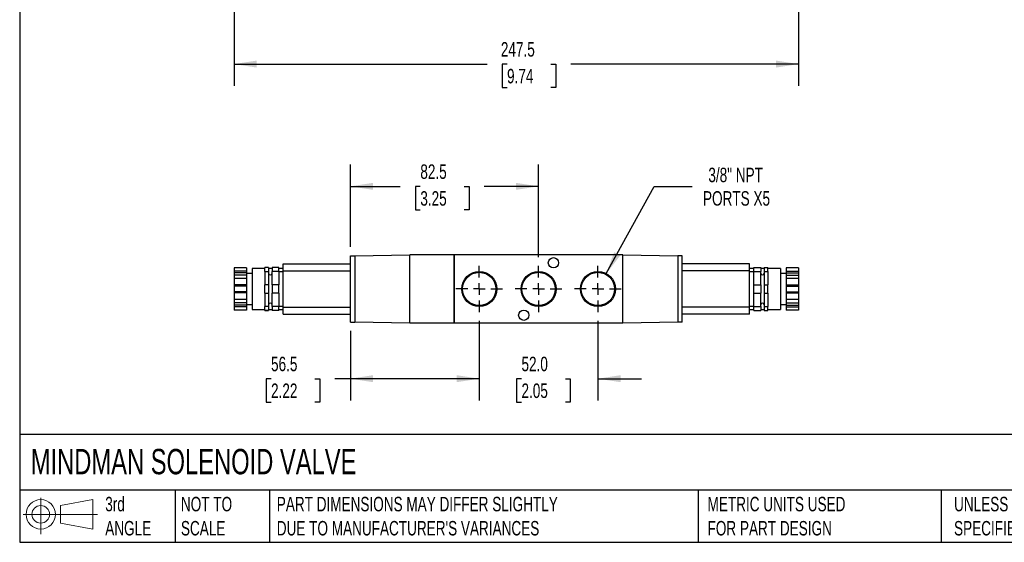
# Model space of a CAD drawing. Header units: millimetres. Extents: x 19 to 819, y 19 to 629.
# Tile 1 of 3: x 19 to 451, y 19 to 248. Entities that reach past the tile are written whole.
import ezdxf

# ---------------------------------------------------------------- set-up
doc = ezdxf.new("R2010")
doc.units = ezdxf.units.MM
doc.header["$LTSCALE"] = 3
doc.linetypes.add('SLD-Center', pattern=[19.05, 15.24, -1.27, 1.27, -1.27])
doc.linetypes.add('SLD-Solid', pattern=[0])
doc.layers.add('CENTER', color=40, linetype='SLD-Center')
doc.layers.add('SLD-DEFPOINTS', color=7, linetype='Continuous')
doc.layers.add('DIMENSIONS', color=140, linetype='SLD-Solid', lineweight=25)
doc.layers.add('TEXT', color=140, linetype='SLD-Solid', lineweight=25)
doc.styles.add('SLDTEXTSTYLE0', font='TXT', dxfattribs={"width": 0.7})
doc.dimstyles.new('SLDDIMSTYLE3', dxfattribs={"dimtxt": 6.474023, "dimasz": 9.906, "dimexe": 0, "dimexo": 0.0625, "dimgap": 1.618506, "dimtad": 0, "dimtih": 1, "dimtoh": 1, "dimdec": 1, "dimrnd": 1e-09, "dimzin": 12, "dimdsep": 46, "dimtxsty": 'SLDTEXTSTYLE0', "dimsah": 1, "dimcen": 0.09, "dimadec": 0, "dimazin": 3, "dimtfac": 1, "dimtdec": 1, "dimtofl": 0, "dimtmove": 0, "dimatfit": 3, "dimfxl": 0, "dimfrac": 2, "dimtolj": 1, "dimtzin": 12, "dimarcsym": 0})
doc.dimstyles.new('SLDDIMSTYLE4', dxfattribs={"dimtxt": 6.474023, "dimasz": 9.906, "dimexe": 0, "dimexo": 0.0625, "dimgap": 1.618506, "dimtad": 0, "dimtih": 1, "dimtoh": 1, "dimdec": 1, "dimrnd": 1e-09, "dimzin": 4, "dimdsep": 46, "dimtxsty": 'SLDTEXTSTYLE0', "dimsah": 1, "dimcen": 0.09, "dimadec": 0, "dimazin": 1, "dimtfac": 1, "dimtdec": 1, "dimtmove": 0, "dimatfit": 0, "dimfxl": 0, "dimfrac": 2, "dimtolj": 1, "dimtzin": 12, "dimarcsym": 0})
doc.dimstyles.new('SLDDIMSTYLE5', dxfattribs={"dimtxt": 6.474023, "dimasz": 9.906, "dimexe": 0, "dimexo": 0.0625, "dimgap": 1.618506, "dimtad": 0, "dimtih": 1, "dimtoh": 1, "dimdec": 1, "dimrnd": 1e-09, "dimzin": 12, "dimdsep": 46, "dimtxsty": 'SLDTEXTSTYLE0', "dimsah": 1, "dimcen": 0, "dimadec": 0, "dimazin": 3, "dimtfac": 1, "dimtdec": 1, "dimtofl": 0, "dimtmove": 0, "dimatfit": 3, "dimfxl": 0, "dimfrac": 2, "dimtolj": 1, "dimtzin": 12, "dimarcsym": 0})

# ---------------------------------------------------------------- blocks, each defined once
blk = doc.blocks.new('Block11')
at = {"color": 7, "linetype": 'SLD-Solid', "lineweight": 18}
for p, q in [((7.77, 15.93), (7.77, 0)), ((16.44, 12.5), (30.53, 15.1)), ((30.53, 15.1), (30.53, 2.19)), ((0, 8.65), (32.62, 8.65)), ((16.44, 4.79), (16.44, 12.5)), ((16.44, 4.79), (30.53, 2.19))]:
    blk.add_line(p, q, dxfattribs=at)
for radius in [6.45, 3.86]:
    blk.add_circle((7.77, 8.65), radius, dxfattribs=at)
blk = doc.blocks.new('Block12')
at = {"layer": 'SLD-DEFPOINTS'}
blk.add_blockref('Block11', (0, 0), dxfattribs=at)
blk = doc.blocks.new('_D_4')
at = {"layer": 'DIMENSIONS'}
for p, q in [((113, 382.63), (113, 219.22)), ((360.5, 382.63), (360.5, 219.22)), ((113, 228.74), (223.89, 228.74)), ((232.66, 228.74), (230.49, 228.74)), ((230.49, 228.74), (230.49, 218.45)), ((251.9, 228.74), (254.07, 228.74)), ((254.07, 228.74), (254.07, 218.45)), ((360.5, 228.74), (260.67, 228.74)), ((230.49, 218.45), (232.66, 218.45)), ((254.07, 218.45), (251.9, 218.45))]:
    blk.add_line(p, q, dxfattribs=at)
for points in [[(113, 228.74), (122.91, 227.22), (122.91, 230.27)], [(360.5, 228.74), (350.6, 230.27), (350.6, 227.22)]]:
    blk.add_solid(points, dxfattribs=at)
at = {"layer": 'DIMENSIONS', "char_height": 6.35, "attachment_point": 1, "style": 'SLDTEXTSTYLE0'}
for s, insert in [('247.5', (229.97, 238.38)), ('9.74', (232.66, 226.64))]:
    blk.add_mtext(s, dxfattribs=dict(at, insert=insert))
blk = doc.blocks.new('_D_16')
at = {"layer": 'DIMENSIONS'}
for p, q in [((220.5, 116.1), (220.5, 81.27)), ((272.5, 116.1), (272.5, 81.27)), ((220.5, 90.79), (201.45, 90.79)), ((239, 90.79), (236.83, 90.79)), ((236.83, 90.79), (236.83, 80.5)), ((258.24, 90.79), (260.41, 90.79)), ((260.41, 90.79), (260.41, 80.5)), ((272.5, 90.79), (291.55, 90.79)), ((236.83, 80.5), (239, 80.5)), ((260.41, 80.5), (258.24, 80.5))]:
    blk.add_line(p, q, dxfattribs=at)
for points in [[(220.5, 90.79), (210.6, 92.32), (210.6, 89.27)], [(272.5, 90.79), (282.41, 89.27), (282.41, 92.32)]]:
    blk.add_solid(points, dxfattribs=at)
at = {"layer": 'DIMENSIONS', "char_height": 6.35, "attachment_point": 1, "style": 'SLDTEXTSTYLE0'}
for s, insert in [('52.0', (239, 100.43)), ('2.05', (239, 88.69))]:
    blk.add_mtext(s, dxfattribs=dict(at, insert=insert))
blk = doc.blocks.new('_D_17')
at = {"layer": 'DIMENSIONS'}
for p, q in [((220.5, 116.1), (220.5, 81.27)), ((164, 111.72), (164, 81.27)), ((129.22, 90.79), (127.04, 90.79)), ((127.04, 90.79), (127.04, 80.5)), ((148.45, 90.79), (150.63, 90.79)), ((150.63, 90.79), (150.63, 80.5)), ((164, 90.79), (157.23, 90.79)), ((220.5, 90.79), (164, 90.79)), ((127.04, 80.5), (129.22, 80.5)), ((150.63, 80.5), (148.45, 80.5))]:
    blk.add_line(p, q, dxfattribs=at)
for points in [[(164, 90.79), (173.91, 89.27), (173.91, 92.32)], [(220.5, 90.79), (210.6, 92.32), (210.6, 89.27)]]:
    blk.add_solid(points, dxfattribs=at)
at = {"layer": 'DIMENSIONS', "char_height": 6.35, "attachment_point": 1, "style": 'SLDTEXTSTYLE0'}
for s, insert in [('56.5', (129.22, 100.43)), ('2.22', (129.22, 88.69))]:
    blk.add_mtext(s, dxfattribs=dict(at, insert=insert))
blk = doc.blocks.new('_D_18')
at = {"layer": 'DIMENSIONS'}
for p, q in [((164, 148.54), (164, 184.65)), ((246.5, 144.15), (246.5, 184.65)), ((164, 175.13), (185.89, 175.13)), ((194.66, 175.13), (192.49, 175.13)), ((192.49, 175.13), (192.49, 164.84)), ((213.9, 175.13), (216.07, 175.13)), ((216.07, 175.13), (216.07, 164.84)), ((246.5, 175.13), (222.67, 175.13)), ((192.49, 164.84), (194.66, 164.84)), ((216.07, 164.84), (213.9, 164.84))]:
    blk.add_line(p, q, dxfattribs=at)
for points in [[(164, 175.13), (173.91, 173.6), (173.91, 176.65)], [(246.5, 175.13), (236.6, 176.65), (236.6, 173.6)]]:
    blk.add_solid(points, dxfattribs=at)
at = {"layer": 'DIMENSIONS', "char_height": 6.35, "attachment_point": 1, "style": 'SLDTEXTSTYLE0'}
for s, insert in [('82.5', (194.66, 184.76)), ('3.25', (194.66, 173.02))]:
    blk.add_mtext(s, dxfattribs=dict(at, insert=insert))
blk = doc.blocks.new('_D_19')
at = {"layer": 'DIMENSIONS'}
for p, q in [((276.19, 136.86), (297.13, 175.13)), ((297.13, 175.13), (313.8, 175.13))]:
    blk.add_line(p, q, dxfattribs=at)
blk.add_solid([(276.19, 136.86), (282.28, 144.82), (279.61, 146.28)], dxfattribs=at)
at = {"layer": 'DIMENSIONS', "char_height": 6.35, "attachment_point": 1, "style": 'SLDTEXTSTYLE0'}
for s, insert in [('3/8" NPT', (320.91, 183.31)), ('PORTS X5', (318.56, 173.02))]:
    blk.add_mtext(s, dxfattribs=dict(at, insert=insert))
blk = doc.blocks.new('SW_CENTERMARKSYMBOL_10')
at = {"layer": 'CENTER', "color": 0}
for p, q in [((0, 5.08), (0, 10.21)), ((-5.08, 0), (-10.21, 0)), ((0, 0), (-2.54, 0)), ((0, 0), (0, 2.54)), ((0, 0), (0, -2.54)), ((0, 0), (2.54, 0)), ((5.08, 0), (10.21, 0)), ((0, -5.08), (0, -10.21))]:
    blk.add_line(p, q, dxfattribs=at)
blk = doc.blocks.new('SW_CENTERMARKSYMBOL_11')
at = {"layer": 'CENTER', "color": 0}
for p, q in [((0, 5.08), (0, 10.21)), ((-5.08, 0), (-10.21, 0)), ((0, 0), (-2.54, 0)), ((0, 0), (0, 2.54)), ((0, 0), (0, -2.54)), ((0, 0), (2.54, 0)), ((5.08, 0), (10.21, 0)), ((0, -5.08), (0, -10.21))]:
    blk.add_line(p, q, dxfattribs=at)
blk = doc.blocks.new('SW_CENTERMARKSYMBOL_12')
at = {"layer": 'CENTER', "color": 0}
for p, q in [((0, 5.08), (0, 10.21)), ((-5.08, 0), (-10.21, 0)), ((0, 0), (-2.54, 0)), ((0, 0), (0, 2.54)), ((0, 0), (0, -2.54)), ((0, 0), (2.54, 0)), ((5.08, 0), (10.21, 0)), ((0, -5.08), (0, -10.21))]:
    blk.add_line(p, q, dxfattribs=at)

msp = doc.modelspace()

# ---------------------------------------------------------------- linework, layer by layer
for p, q in [((164, 115.53), (164, 144.73)), ((164, 144.73), (166, 144.73)), ((166, 144.73), (190, 145.13)), ((166, 144.73), (166, 115.53)), ((190, 115.13), (190, 145.13)), ((209.5, 145.13), (190, 145.13)), ((209.5, 115.13), (209.5, 145.13)), ((209.6, 145.08), (209.5, 145.08)), ((283.4, 145.13), (209.6, 145.13)), ((209.6, 115.13), (209.6, 145.13)), ((283.4, 115.13), (283.4, 145.13)), ((283.4, 145.08), (283.5, 145.08)), ((283.5, 115.13), (283.5, 145.13)), ((283.5, 145.13), (307.5, 144.73)), ((307.5, 144.73), (307.5, 115.53)), ((309.5, 144.73), (307.5, 144.73)), ((309.5, 115.53), (309.5, 144.73)), ((118.5, 139.36), (113, 139.36)), ((113, 139.36), (113, 137.93)), ((118.5, 139.36), (118.5, 137.93)), ((126.5, 139.13), (121, 139.13)), ((121, 139.13), (121, 121.13)), ((128.15, 139.54), (126.5, 139.54)), ((126.5, 137.75), (126.5, 139.54)), ((128.15, 139.54), (128.15, 137.75)), ((129.65, 139.13), (128.15, 139.13)), ((132.7, 139.54), (129.65, 139.54)), ((129.65, 139.54), (129.65, 137.75)), ((132.7, 137.75), (132.7, 139.54)), ((134.5, 139.13), (132.7, 139.13)), ((134.5, 141.13), (164, 141.13)), ((134.5, 138.13), (134.5, 141.13)), ((134.5, 138.13), (164, 138.13)), ((134.5, 122.13), (134.5, 138.13)), ((339, 141.13), (309.5, 141.13)), ((339, 138.13), (309.5, 138.13)), ((339, 138.13), (339, 141.13)), ((340.8, 139.13), (339, 139.13)), ((339, 122.13), (339, 138.13)), ((340.8, 139.54), (343.85, 139.54)), ((340.8, 137.75), (340.8, 139.54)), ((343.85, 139.54), (343.85, 137.75)), ((345.35, 139.13), (343.85, 139.13)), ((345.35, 139.54), (347, 139.54)), ((345.35, 139.54), (345.35, 137.75)), ((347, 137.75), (347, 139.54)), ((352.5, 139.13), (347, 139.13)), ((352.5, 139.13), (352.5, 121.13)), ((360.5, 139.36), (355, 139.36)), ((355, 139.36), (355, 137.93)), ((360.5, 139.36), (360.5, 137.93)), ((118.5, 137.93), (113, 137.93)), ((113, 137.93), (113, 137.25)), ((118.5, 137.25), (113, 137.25)), ((113, 137.25), (113, 136.18)), ((118.5, 136.18), (113, 136.18)), ((113, 136.18), (113, 134.75)), ((118.5, 134.75), (113, 134.75)), ((113, 134.75), (113, 131.88)), ((118.5, 137.93), (118.5, 137.25)), ((118.5, 137.25), (118.5, 136.18)), ((121, 136.88), (118.5, 136.88)), ((118.5, 136.18), (118.5, 134.75)), ((118.5, 134.75), (118.5, 131.88)), ((126.5, 137.75), (128.15, 137.75)), ((126.5, 137.75), (126.5, 131.92)), ((128.15, 137.75), (128.15, 131.92)), ((132.7, 137.75), (129.65, 137.75)), ((129.65, 131.92), (129.65, 137.75)), ((132.7, 137.75), (132.7, 131.92)), ((134.5, 137.63), (132.7, 137.63)), ((340.8, 137.63), (339, 137.63)), ((340.8, 137.75), (343.85, 137.75)), ((340.8, 131.92), (340.8, 137.75)), ((343.85, 131.92), (343.85, 137.75)), ((345.35, 137.75), (347, 137.75)), ((345.35, 137.75), (345.35, 131.92)), ((347, 137.75), (347, 131.92)), ((355, 136.88), (352.5, 136.88)), ((355, 137.93), (360.5, 137.93)), ((355, 137.93), (355, 137.25)), ((355, 137.25), (360.5, 137.25)), ((355, 137.25), (355, 136.18)), ((355, 136.18), (360.5, 136.18)), ((355, 136.18), (355, 134.75)), ((360.5, 134.75), (355, 134.75)), ((355, 134.75), (355, 131.88)), ((360.5, 137.93), (360.5, 137.25)), ((360.5, 137.25), (360.5, 136.18)), ((360.5, 136.18), (360.5, 134.75)), ((360.5, 134.75), (360.5, 131.88)), ((118.5, 131.88), (113, 131.88)), ((113, 131.88), (113, 131.38)), ((118.5, 131.38), (113, 131.38)), ((113, 131.38), (113, 128.88)), ((118.5, 131.88), (118.5, 131.38)), ((118.5, 131.38), (118.5, 128.88)), ((128.15, 131.92), (126.5, 131.92)), ((126.5, 128.33), (126.5, 131.92)), ((128.15, 131.92), (128.15, 128.33)), ((132.7, 131.92), (129.65, 131.92)), ((129.65, 131.92), (129.65, 128.33)), ((132.7, 128.33), (132.7, 131.92)), ((340.8, 131.92), (343.85, 131.92)), ((340.8, 128.33), (340.8, 131.92)), ((343.85, 131.92), (343.85, 128.33)), ((345.35, 131.92), (347, 131.92)), ((345.35, 131.92), (345.35, 128.33)), ((347, 128.33), (347, 131.92)), ((355, 131.88), (360.5, 131.88)), ((355, 131.88), (355, 131.38)), ((355, 131.38), (360.5, 131.38)), ((355, 131.38), (355, 128.88)), ((360.5, 131.88), (360.5, 131.38)), ((360.5, 131.38), (360.5, 128.88)), ((118.5, 128.88), (113, 128.88)), ((113, 128.88), (113, 128.38)), ((118.5, 128.38), (113, 128.38)), ((113, 128.38), (113, 125.51)), ((118.5, 125.51), (113, 125.51)), ((113, 125.51), (113, 124.07)), ((118.5, 128.88), (118.5, 128.38)), ((118.5, 128.38), (118.5, 125.51)), ((118.5, 125.51), (118.5, 124.07)), ((126.5, 128.33), (128.15, 128.33)), ((126.5, 128.33), (126.5, 122.51)), ((128.15, 128.33), (128.15, 122.51)), ((132.7, 128.33), (129.65, 128.33)), ((129.65, 122.51), (129.65, 128.33)), ((132.7, 128.33), (132.7, 122.51)), ((340.8, 128.33), (343.85, 128.33)), ((340.8, 122.51), (340.8, 128.33)), ((343.85, 122.51), (343.85, 128.33)), ((345.35, 128.33), (347, 128.33)), ((345.35, 128.33), (345.35, 122.51)), ((347, 128.33), (347, 122.51)), ((355, 128.88), (360.5, 128.88)), ((355, 128.88), (355, 128.38)), ((355, 128.38), (360.5, 128.38)), ((355, 128.38), (355, 125.51)), ((360.5, 125.51), (355, 125.51)), ((355, 125.51), (355, 124.07)), ((360.5, 128.88), (360.5, 128.38)), ((360.5, 128.38), (360.5, 125.51)), ((360.5, 125.51), (360.5, 124.07)), ((118.5, 124.07), (113, 124.07)), ((113, 124.07), (113, 123.01)), ((118.5, 123.01), (113, 123.01)), ((113, 123.01), (113, 122.32)), ((118.5, 122.32), (113, 122.32)), ((113, 122.32), (113, 120.89)), ((118.5, 120.89), (113, 120.89)), ((118.5, 124.07), (118.5, 123.01)), ((118.5, 123.38), (121, 123.38)), ((118.5, 123.01), (118.5, 122.32)), ((118.5, 122.32), (118.5, 120.89)), ((121, 121.13), (126.5, 121.13)), ((128.15, 122.51), (126.5, 122.51)), ((126.5, 120.71), (126.5, 122.51)), ((128.15, 122.51), (128.15, 120.71)), ((128.15, 121.13), (129.65, 121.13)), ((132.7, 122.51), (129.65, 122.51)), ((129.65, 122.51), (129.65, 120.71)), ((132.7, 122.63), (134.5, 122.63)), ((132.7, 120.71), (132.7, 122.51)), ((132.7, 121.13), (134.5, 121.13)), ((134.5, 119.13), (134.5, 122.13)), ((134.5, 122.13), (164, 122.13)), ((339, 122.13), (309.5, 122.13)), ((339, 122.63), (340.8, 122.63)), ((339, 119.13), (339, 122.13)), ((339, 121.13), (340.8, 121.13)), ((340.8, 122.51), (343.85, 122.51)), ((340.8, 120.71), (340.8, 122.51)), ((343.85, 122.51), (343.85, 120.71)), ((343.85, 121.13), (345.35, 121.13)), ((345.35, 122.51), (347, 122.51)), ((345.35, 122.51), (345.35, 120.71)), ((347, 120.71), (347, 122.51)), ((347, 121.13), (352.5, 121.13)), ((352.5, 123.38), (355, 123.38)), ((355, 124.07), (360.5, 124.07)), ((355, 124.07), (355, 123.01)), ((355, 123.01), (360.5, 123.01)), ((355, 123.01), (355, 122.32)), ((355, 122.32), (360.5, 122.32)), ((355, 122.32), (355, 120.89)), ((360.5, 120.89), (355, 120.89)), ((360.5, 124.07), (360.5, 123.01)), ((360.5, 123.01), (360.5, 122.32)), ((360.5, 122.32), (360.5, 120.89)), ((126.5, 120.71), (128.15, 120.71)), ((128.15, 120.71), (126.5, 120.71)), ((132.7, 120.71), (129.65, 120.71)), ((132.7, 120.71), (129.65, 120.71)), ((134.5, 119.13), (164, 119.13)), ((339, 119.13), (309.5, 119.13)), ((340.8, 120.71), (343.85, 120.71)), ((340.8, 120.71), (343.85, 120.71)), ((345.35, 120.71), (347, 120.71)), ((345.35, 120.71), (347, 120.71)), ((164, 115.53), (166, 115.53)), ((190, 115.13), (166, 115.53)), ((209.5, 115.13), (190, 115.13)), ((209.6, 115.18), (209.5, 115.18)), ((283.4, 115.13), (209.6, 115.13)), ((283.4, 115.18), (283.5, 115.18)), ((307.5, 115.53), (283.5, 115.13)), ((309.5, 115.53), (307.5, 115.53))]:
    msp.add_line(p, q)
for centre, radius in [((253, 141.63), 2.25), ((220.5, 130.13), 7.67), ((220.5, 130.13), 7.3), ((246.5, 130.13), 7.67), ((246.5, 130.13), 7.3), ((272.5, 130.13), 7.67), ((272.5, 130.13), 7.3), ((240, 118.63), 2.25)]:
    msp.add_circle(centre, radius)
for centre, start, end in [((128.9, 137.06), 180, 0), ((344.6, 137.06), 180, 0), ((128.9, 123.2), 0, 180), ((344.6, 123.2), 0, 180)]:
    msp.add_arc(centre, 0.75, start, end)
at = {"layer": 'TEXT'}
for p, q in [((19.05, 628.65), (19.05, 19.05)), ((819.15, 66.38), (19.05, 66.38)), ((819.15, 41.91), (19.05, 41.91)), ((87.13, 41.91), (87.13, 19.05)), ((128.51, 41.91), (128.51, 19.05)), ((316.45, 41.91), (316.45, 19.05)), ((422.99, 41.91), (422.99, 19.05)), ((19.05, 19.05), (819.15, 19.05))]:
    msp.add_line(p, q, dxfattribs=at)

# ---------------------------------------------------------------- block references
at = {"layer": 'CENTER'}
for name, p in [('SW_CENTERMARKSYMBOL_11', (220.5, 130.13)), ('SW_CENTERMARKSYMBOL_10', (246.5, 130.13)), ('SW_CENTERMARKSYMBOL_12', (272.5, 130.13))]:
    msp.add_blockref(name, p, dxfattribs=at)
at = {"layer": 'SLD-DEFPOINTS'}
msp.add_blockref('Block12', (20.51, 22.66), dxfattribs=at)

# ---------------------------------------------------------------- texts
at = {"layer": 'TEXT', "attachment_point": 1, "style": 'SLDTEXTSTYLE0'}
for s, insert, char_height in [('MINDMAN SOLENOID VALVE', (23.9, 60), 11.1125), ('3rd^JANGLE', (56.55, 38.99), 6.35), ('NOT TO^JSCALE', (89.72, 38.99), 6.35), ("PART DIMENSIONS MAY DIFFER SLIGHTLY ^JDUE TO MANUFACTURER'S VARIANCES", (131.74, 38.99), 6.35), ('METRIC UNITS USED ^JFOR PART DESIGN', (320.56, 38.99), 6.35), ('UNLESS OTHERWISE ^JSPECIFIED UNITS ARE:', (428.61, 38.99), 6.35)]:
    msp.add_mtext(s, dxfattribs=dict(at, insert=insert, char_height=char_height))

# ---------------------------------------------------------------- dimensions: what is measured, and where the dimension line sits
at = {"layer": 'DIMENSIONS'}
for base, p1, p2, dimstyle, picture, middle in [((360.5, 228.74), (113, 386.44), (360.5, 386.44), 'SLDDIMSTYLE3', '_D_4', (242.28, 228.74)), ((272.5, 90.79), (220.5, 119.91), (272.5, 119.91), 'SLDDIMSTYLE4', '_D_16', (248.62, 90.79))]:
    dim = msp.add_linear_dim(base=base, p1=p1, p2=p2, dimstyle=dimstyle, dxfattribs=at)
    dim.commit()
    dim.dimension.update_dxf_attribs({"geometry": picture, "text_midpoint": middle, "dimtype": 160})
for base, p1, p2, picture, middle in [((164, 175.13), (246.5, 140.34), (164, 144.73), '_D_18', (204.28, 175.13)), ((164, 90.79), (220.5, 119.91), (164, 115.53), '_D_17', (138.83, 90.79))]:
    dim = msp.add_linear_dim(base=base, p1=p1, p2=p2, angle=0, dimstyle='SLDDIMSTYLE3', dxfattribs=at)
    dim.commit()
    dim.dimension.update_dxf_attribs({"geometry": picture, "text_midpoint": middle, "dimtype": 160})
dim = msp.add_diameter_dim_2p(p1=(268.82, 123.39), p2=(276.19, 136.86), text='3/8" NPT\\PPORTS X5', dimstyle='SLDDIMSTYLE5', override={"dimpost": '<>'}, dxfattribs=at)
dim.commit()
dim.dimension.update_dxf_attribs({"geometry": '_D_19', "text_midpoint": (339.98, 175.13), "dimtype": 163})

doc.saveas('drawing.dxf')
